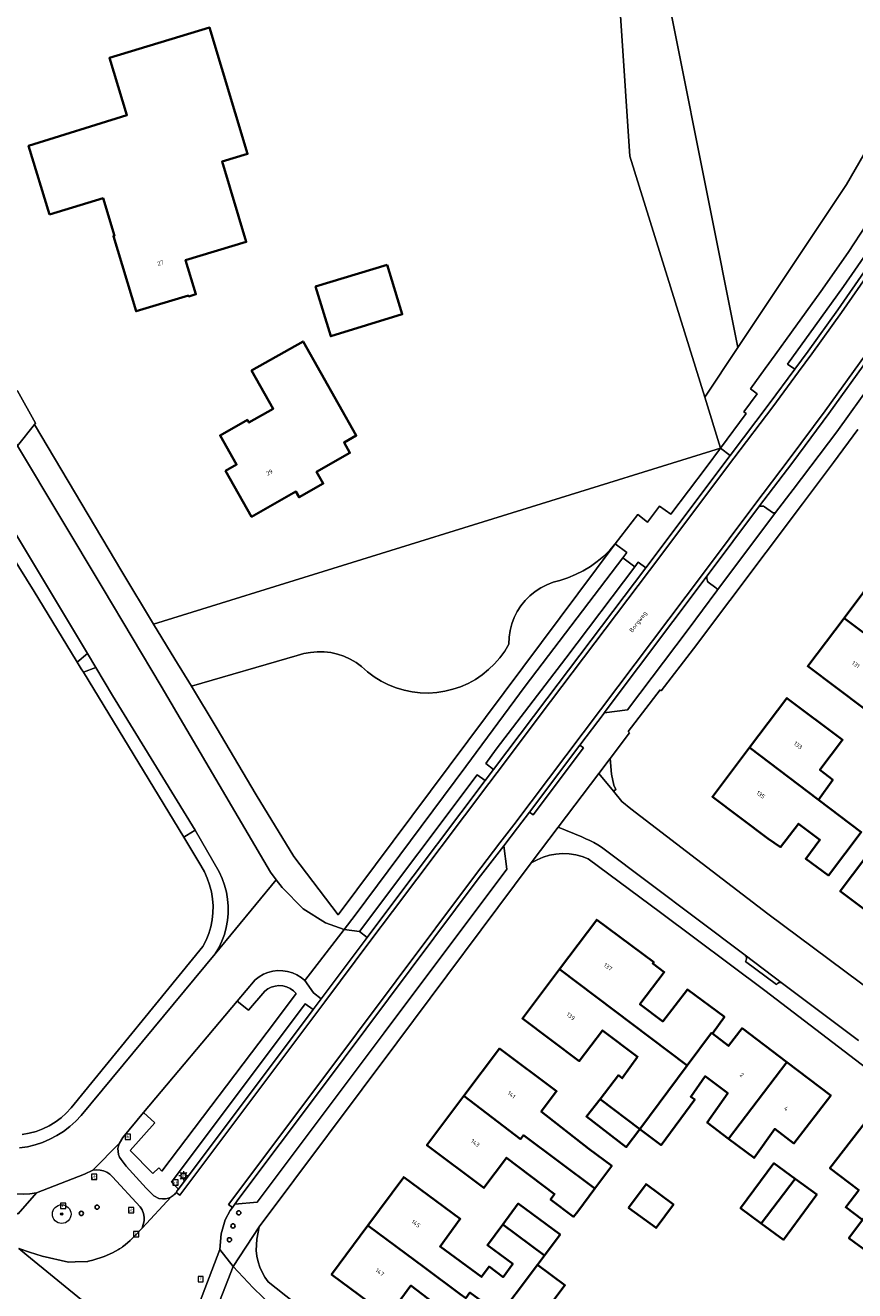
# Model space of a CAD drawing. Header units: metres. Extents: x 229229 to 231729, y 593167 to 595667.
# Tile 29 of 256: x 230314 to 230402, y 593666 to 593802. Entities that reach past the tile are written whole.
import ezdxf
from ezdxf.enums import TextEntityAlignment as Align

# ---------------------------------------------------------------- set-up
doc = ezdxf.new("R2010")
doc.units = ezdxf.units.M
for name, color, linetype, lineweight in [('B-WE-GR-BOOM-G', 90, 'Continuous', 13), ('B-WE-GR-GRAS-GV', 60, 'Continuous', 13), ('B-WE-GR-GROENVOORZIENING-GV', 80, 'Continuous', 18), ('B-WE-IE-MEUBILAIR_WEGMEUBILAIR-S', 7, 'Continuous', 25), ('B-WE-KL-ET_LS_OV_LICHTMAST-S', 190, 'Continuous', 25), ('B-WE-OG-BEBOUWING-GV', 7, 'Continuous', 35), ('B-WE-OG-BEBOUWING-T18', 10, 'Continuous', 18), ('B-WE-OG-TERREIN_ERF-GV', 7, 'Continuous', 18), ('B-WE-OG-TOPOGRAFIE-T18', 10, 'Continuous', 18), ('B-WE-RI-GWA_KOLK-S', 30, 'Continuous', 25), ('B-WE-RI-GWA_RIOOLPUT-S', 30, 'Continuous', 25), ('B-WE-VH-VERHARDING_ASFALT-GV', 252, 'Continuous', 18), ('B-WE-VH-VERHARDING_GESLOTEN-GV', 252, 'Continuous', 18), ('B-WE-VH-VERHARDING_OPEN-GV', 252, 'Continuous', 18), ('B-WE-VW-VERKEERSTEKEN_BORD-S', 7, 'Continuous', 25)]:
    doc.layers.add(name, color=color, linetype=linetype, lineweight=lineweight)
doc.layers.add('Bomen_N361', color=7, linetype='Continuous')
doc.styles.add('NLCS-ISO', font='NLCS-ISO.ttf')
doc.styles.add('NLCS-ISO-ANNOTATIVE-T18', font='NLCS-ISO.ttf', dxfattribs={"height": 1.8})
doc.styles.add('NLCS-ISO-M250-T18', font='NLCS-ISO.ttf', dxfattribs={"height": 0.45})

# ---------------------------------------------------------------- blocks, each defined once
blk = doc.blocks.new('SIE-WEG_VERKEERSBORD-SO')
at = {"color": 0, "linetype": 'ByBlock', "lineweight": 18}
blk.add_lwpolyline([(-1.125, -1.125), (1.125, -1.125), (1.125, 1.125), (-1.125, 1.125)], close=True, dxfattribs=at)
at = {"color": 0, "linetype": 'ByBlock', "lineweight": 18, "style": 'NLCS-ISO'}
blk.add_text('vb', height=1.5, dxfattribs=at).set_placement((0, 0), align=Align.MIDDLE_CENTER)
blk = doc.blocks.new('SAL-VERWIJZING_SYMBOOL-SO')
at = {"color": 0, "linetype": 'ByBlock', "lineweight": -2}
blk.add_circle((0, 0), 0.9, dxfattribs=at)
at = {"color": 0, "linetype": 'ByBlock', "lineweight": -2, "style": 'NLCS-ISO-ANNOTATIVE-T18'}
blk.add_attdef('SYMBOOL', (2.5, -2.5), '', height=1.8, dxfattribs=at)
blk = doc.blocks.new('SKL-ET_OV_LICHTMAST-SO')
at = {"color": 0, "linetype": 'ByBlock', "lineweight": 18}
for points in [[(-1.25, 0), (-2, 0)], [(-1.41, 1.41), (-0.88, 0.88)], [(0, 2), (0, 1.25)], [(0.88, 0.88), (1.41, 1.41)], [(2, 0), (1.25, 0)], [(-1.41, -1.41), (-0.88, -0.88)], [(0, -1.25), (0, -2)], [(0.88, -0.88), (1.41, -1.41)]]:
    blk.add_lwpolyline(points, dxfattribs=at)
blk.add_circle((0, 0), 1, dxfattribs=at)
blk = doc.blocks.new('SRI-KOLK-SO')
at = {"color": 0, "linetype": 'ByBlock', "lineweight": 18}
blk.add_lwpolyline([(-1.125, -1.125), (1.125, -1.125), (1.125, 1.125), (-1.125, 1.125)], close=True, dxfattribs=at)
at = {"color": 0, "linetype": 'ByBlock', "lineweight": 18, "style": 'NLCS-ISO'}
blk.add_text('k', height=1.5, dxfattribs=at).set_placement((0, 0), align=Align.MIDDLE_CENTER)
blk = doc.blocks.new('SRI-PUT_INSPECTIEPUT_RIOOLPUT-SO')
at = {"color": 0, "linetype": 'ByBlock', "lineweight": 18}
blk.add_lwpolyline([(-1.12, -1.12), (1.12, -1.12), (1.12, 1.12), (-1.12, 1.12)], close=True, dxfattribs=at)
at = {"color": 0, "linetype": 'ByBlock', "lineweight": 18, "style": 'NLCS-ISO'}
blk.add_text('r', height=1.5, dxfattribs=at).set_placement((0, 0.28), align=Align.MIDDLE_CENTER)
blk = doc.blocks.new('n361_bestaand')
at = {"layer": 'B-WE-GR-BOOM-G'}
h = blk.add_hatch(color=256, dxfattribs=at)
h.dxf.hatch_style = 1
edge = h.paths.add_edge_path()
edge.add_arc((0, 0), 0.125, 0, 360)
for radius in [1, 0.125]:
    blk.add_circle((0, 0), radius, dxfattribs=at)

msp = doc.modelspace()

# ---------------------------------------------------------------- linework, layer by layer
at = {"layer": 'B-WE-GR-GRAS-GV'}
msp.add_lwpolyline([(230379.749, 593887.5), (230370.135, 593885.077), (230353.986, 593880.655), (230333.428, 593875.655), (230343.857, 593815.109), (230379.841, 593817.755), (230389.895, 593767.484), (230401.537, 593784.947), (230419.528, 593816.168), (230429.053, 593843.155), (230434.08, 593871.201), (230434.081, 593892.046), (230423.843, 593891.593), (230408.931, 593890.563), (230404.494, 593890.167), (230391.118, 593888.853), (230383.207, 593887.958)], close=True, dxfattribs=at)
at = {"layer": 'B-WE-GR-GROENVOORZIENING-GV'}
for points in [[(230379.841, 593817.755), (230343.857, 593815.109), (230333.428, 593875.655), (230332.276, 593877.247), (230329.54, 593876.629), (230335.589, 593844.016), (230341.281, 593812.938), (230376.489, 593815.378), (230378.338, 593787.964), (230386.343, 593762.156), (230389.895, 593767.484)], [(230405.859, 593779.296), (230405.082, 593779.759), (230403.933, 593777.985), (230401.204, 593774.025), (230398.182, 593769.813), (230395.195, 593765.694), (230395.977, 593765.157), (230397.403, 593767.088), (230400.589, 593771.517), (230403.748, 593776.061)], [(230347.747, 593705.18), (230348.919, 593706.687), (230360.752, 593722.633), (230367.133, 593731.232), (230377.563, 593744.961), (230378.01, 593745.549), (230376.768, 593746.462), (230347.085, 593706.733), (230342.334, 593712.997), (230338.312, 593719.576), (230334.046, 593726.846), (230331.387, 593731.206), (230329.612, 593734.117), (230327.332, 593737.876), (230323.931, 593743.484), (230314.595, 593759.251), (230312.757, 593756.941), (230321.942, 593741.629), (230328.164, 593731.231), (230339.853, 593711.304), (230340.475, 593710.484), (230341.097, 593709.663), (230343.355, 593707.384), (230345.731, 593705.897)], [(230307.703, 593755.593), (230305.957, 593755.126), (230314.553, 593741.366), (230319.05, 593733.975), (230319.167, 593733.783), (230320.246, 593734.723)], [(230370.83, 593742.531), (230371.687, 593742.816), (230372.521, 593743.165), (230373.326, 593743.576), (230374.097, 593744.046), (230374.831, 593744.573), (230375.524, 593745.153), (230376.17, 593745.784), (230376.768, 593746.462), (230379.175, 593749.6), (230380.22, 593748.785), (230381.515, 593750.494), (230382.71, 593749.65), (230386.504, 593754.637), (230388.034, 593756.705), (230327.332, 593737.876), (230329.612, 593734.117), (230331.387, 593731.206), (230342.723, 593734.494), (230343.42, 593734.705), (230344.135, 593734.843), (230344.861, 593734.907), (230345.589, 593734.897), (230346.312, 593734.813), (230347.023, 593734.655), (230347.714, 593734.425), (230348.378, 593734.126), (230349.008, 593733.76), (230349.597, 593733.332), (230350.253, 593732.745), (230350.958, 593732.218), (230351.707, 593731.756), (230352.494, 593731.361), (230353.312, 593731.036), (230354.155, 593730.785), (230355.018, 593730.609), (230355.892, 593730.51), (230356.772, 593730.488), (230357.651, 593730.544), (230358.521, 593730.676), (230359.376, 593730.885), (230360.209, 593731.168), (230361.015, 593731.523), (230361.786, 593731.948), (230362.516, 593732.439), (230363.201, 593732.992), (230363.834, 593733.603), (230364.411, 593734.268), (230364.927, 593734.981), (230365.379, 593735.736), (230365.409, 593736.461), (230365.515, 593737.179), (230365.697, 593737.881), (230365.952, 593738.561), (230366.277, 593739.21), (230366.669, 593739.82), (230367.123, 593740.386), (230367.634, 593740.901), (230368.197, 593741.359), (230368.805, 593741.755), (230369.451, 593742.085), (230370.129, 593742.344)], [(230376.768, 593746.462), (230376.17, 593745.784), (230375.524, 593745.153), (230374.831, 593744.573), (230374.097, 593744.046), (230373.326, 593743.576), (230372.521, 593743.165), (230371.687, 593742.816), (230370.83, 593742.531), (230370.129, 593742.344), (230369.451, 593742.085), (230368.805, 593741.755), (230368.197, 593741.359), (230367.634, 593740.901), (230367.123, 593740.386), (230366.669, 593739.82), (230366.277, 593739.21), (230365.952, 593738.561), (230365.697, 593737.881), (230365.515, 593737.179), (230365.409, 593736.461), (230365.379, 593735.736), (230364.927, 593734.981), (230364.411, 593734.268), (230363.834, 593733.603), (230363.201, 593732.992), (230362.516, 593732.439), (230361.786, 593731.948), (230361.015, 593731.523), (230360.209, 593731.168), (230359.376, 593730.885), (230358.521, 593730.676), (230357.651, 593730.544), (230356.772, 593730.488), (230355.892, 593730.51), (230355.018, 593730.609), (230354.155, 593730.785), (230353.312, 593731.036), (230352.494, 593731.361), (230351.707, 593731.756), (230350.958, 593732.218), (230350.253, 593732.745), (230349.597, 593733.332), (230349.008, 593733.76), (230348.378, 593734.126), (230347.714, 593734.425), (230347.023, 593734.655), (230346.312, 593734.813), (230345.589, 593734.897), (230344.861, 593734.907), (230344.135, 593734.843), (230343.42, 593734.705), (230342.723, 593734.494), (230331.387, 593731.206), (230334.046, 593726.846), (230338.312, 593719.576), (230342.334, 593712.997), (230347.085, 593706.733)], [(230363.996, 593724.463), (230362.89, 593722.958), (230363.718, 593722.289), (230369.425, 593729.872), (230380.024, 593743.905), (230379.219, 593744.488), (230378.843, 593743.989), (230371.458, 593734.204)], [(230330.558, 593715.059), (230330.85, 593715.236), (230331.78, 593715.806), (230322.95, 593730.224), (230321.147, 593733.223), (230319.817, 593732.715)], [(230350.197, 593704.311), (230352.515, 593707.403), (230362.834, 593721.115), (230361.983, 593721.732), (230349.371, 593704.944)], [(230340.389, 593695.351), (230342.6, 593698.325), (230342.304, 593698.621), (230341.96, 593698.86), (230341.579, 593699.034), (230341.173, 593699.137), (230340.755, 593699.166), (230340.339, 593699.12), (230339.937, 593699), (230339.564, 593698.811), (230339.23, 593698.558), (230337.515, 593696.546), (230336.272, 593697.495), (230326.274, 593685.566), (230327.47, 593684.46), (230324.826, 593681.504), (230327.258, 593679.059), (230327.891, 593679.64), (230328.214, 593679.312)], [(230343.58, 593697.217), (230329.257, 593678.117), (230329.999, 593677.366), (230344.412, 593696.594)]]:
    msp.add_lwpolyline(points, close=True, dxfattribs=at)
for points in [[(230419.528, 593816.168), (230401.537, 593784.947), (230389.895, 593767.484), (230386.343, 593762.156), (230388.034, 593756.705), (230390.779, 593760.416), (230390.545, 593760.611), (230391.947, 593762.521), (230391.243, 593763.074), (230392.811, 593765.248), (230393.871, 593766.697), (230395.646, 593769.122), (230398.786, 593773.485), (230401.684, 593777.635), (230403.661, 593780.636)], [(230312.895, 593671.003), (230314.042, 593670.629), (230315.391, 593670.188), (230318.212, 593669.547), (230318.95, 593669.575), (230320.244, 593669.626), (230320.31, 593669.628), (230320.383, 593669.65), (230320.832, 593669.783), (230322.062, 593670.148), (230322.938, 593670.535), (230323.594, 593670.913), (230323.697, 593670.972), (230323.932, 593671.14), (230324.015, 593671.199), (230324.305, 593671.406), (230324.831, 593671.855), (230324.935, 593671.963), (230325.478, 593672.526), (230326.099, 593673.191), (230326.238, 593673.569), (230326.31, 593673.965), (230326.312, 593674.368), (230326.245, 593674.765), (230326.111, 593675.144), (230325.913, 593675.495), (230322.92, 593678.706), (230322.643, 593678.967), (230322.325, 593679.177), (230321.976, 593679.327), (230321.605, 593679.415), (230321.225, 593679.438), (230320.847, 593679.394), (230319.952, 593678.97), (230314.795, 593676.967), (230312.842, 593674.724)]]:
    msp.add_lwpolyline(points, dxfattribs=at)
at = {"layer": 'B-WE-OG-BEBOUWING-GV'}
for points in [[(230316.184, 593781.731), (230321.929, 593783.458), (230323.139, 593779.432), (230323.043, 593779.404), (230325.462, 593771.358), (230331.067, 593773.043), (230331.096, 593772.947), (230331.869, 593773.18), (230330.768, 593776.844), (230337.253, 593778.794), (230334.671, 593787.385), (230337.401, 593788.205), (230333.327, 593801.73), (230322.601, 593798.482), (230324.48, 593792.346), (230313.951, 593789.084)], [(230352.337, 593776.342), (230344.678, 593773.999), (230346.303, 593768.689), (230353.961, 593771.033)], [(230335.049, 593754.277), (230337.83, 593749.361), (230342.579, 593752.048), (230342.917, 593751.451), (230345.498, 593752.911), (230344.783, 593754.175), (230348.364, 593756.201), (230347.731, 593757.32), (230349.032, 593758.056), (230343.333, 593768.129), (230337.834, 593765.018), (230340.154, 593760.918), (230337.546, 593759.443), (230337.385, 593759.727), (230334.461, 593758.073), (230336.23, 593754.945)], [(230408.677, 593735.709), (230411.256, 593739.134), (230405.169, 593743.715), (230401.259, 593738.52), (230409.469, 593732.374), (230410.752, 593734.148)], [(230409.469, 593732.374), (230401.259, 593738.52), (230397.375, 593733.358), (230403.46, 593728.781), (230404.352, 593728.109), (230406.603, 593731.098), (230407.88, 593730.176)], [(230391.141, 593724.65), (230398.521, 593719.063), (230400.057, 593721.184), (230398.669, 593722.27), (230401.093, 593725.467), (230395.15, 593729.949)], [(230393.096, 593714.923), (230394.46, 593713.997), (230396.382, 593716.491), (230398.672, 593714.755), (230397.166, 593712.739), (230399.581, 593710.955), (230403.098, 593715.598), (230398.521, 593719.063), (230391.141, 593724.65), (230387.159, 593719.386)], [(230405.714, 593705.636), (230414.565, 593717.152), (230414.196, 593717.435), (230417.204, 593721.205), (230415.483, 593722.552), (230412.561, 593718.691), (230410.247, 593715.699), (230407.346, 593717.888), (230406.011, 593716.119), (230400.844, 593709.272)], [(230384.451, 593690.603), (230387.085, 593694.102), (230387.184, 593694.028), (230388.452, 593695.818), (230384.49, 593698.756), (230381.855, 593695.337), (230379.401, 593697.16), (230382.009, 593700.611), (230380.786, 593701.534), (230380.881, 593701.66), (230374.778, 593706.222), (230370.792, 593700.923)], [(230370.792, 593700.923), (230366.821, 593695.643), (230372.911, 593691.087), (230375.385, 593694.369), (230379.152, 593691.551), (230377.513, 593689.243), (230377.094, 593689.568), (230375.136, 593687.011), (230379.38, 593683.801), (230384.451, 593690.603)], [(230388.905, 593682.768), (230395.13, 593690.976), (230390.348, 593694.598), (230388.897, 593692.709), (230387.184, 593694.028), (230387.085, 593694.102), (230384.451, 593690.603), (230379.38, 593683.801), (230381.674, 593682.097), (230385.283, 593686.953), (230384.85, 593687.266), (230386.4, 593689.457), (230388.808, 593687.632), (230386.611, 593684.494)], [(230374.572, 593677.429), (230376.392, 593679.86), (230373.948, 593681.699), (230368.843, 593685.671), (230370.48, 593687.848), (230364.37, 593692.421), (230360.56, 593687.351), (230366.636, 593682.735), (230366.942, 593683.142)], [(230395.13, 593690.976), (230388.905, 593682.768), (230391.632, 593680.715), (230393.841, 593683.817), (230395.888, 593682.265), (230399.841, 593687.407)], [(230374.572, 593677.429), (230366.942, 593683.142), (230366.636, 593682.735), (230360.56, 593687.351), (230356.599, 593682.079), (230362.704, 593677.504), (230365.126, 593680.726), (230370.276, 593676.843), (230369.841, 593676.266), (230372.307, 593674.408), (230372.742, 593674.985)], [(230375.136, 593687.011), (230373.676, 593685.16), (230377.945, 593681.869), (230379.38, 593683.801)], [(230403.242, 593674.087), (230408.37, 593680.836), (230403.529, 593684.521), (230399.737, 593679.628), (230402.826, 593677.271), (230401.439, 593675.435)], [(230392.391, 593673.702), (230396.027, 593678.479), (230393.755, 593680.145), (230390.183, 593675.323)], [(230408.37, 593680.836), (230403.242, 593674.087), (230401.787, 593672.14), (230403.756, 593670.667), (230405.212, 593672.614), (230407.667, 593670.779), (230407.223, 593670.184), (230403.657, 593665.404), (230401.446, 593662.465), (230403.598, 593660.817), (230413.29, 593673.667), (230411.337, 593675.11), (230413.026, 593677.292)], [(230368.448, 593669.274), (230369.196, 593670.281), (230364.73, 593673.599), (230363.078, 593671.374), (230365.794, 593669.357), (230364.756, 593667.959), (230363.252, 593669.073), (230362.438, 593667.973), (230358.001, 593671.248), (230360.173, 593674.184), (230354.119, 593678.659), (230350.279, 593673.473), (230356.328, 593668.988), (230360.172, 593666.137), (230360.757, 593665.703), (230361.201, 593666.303), (230364.068, 593664.205), (230363.42, 593663.329), (230363.771, 593663.061)], [(230392.391, 593673.702), (230394.761, 593671.962), (230398.334, 593676.788), (230396.027, 593678.479)], [(230378.198, 593675.375), (230381.132, 593673.213), (230382.996, 593675.743), (230380.061, 593677.905)], [(230369.196, 593670.281), (230370.848, 593672.505), (230366.382, 593675.823), (230364.73, 593673.599)], [(230350.279, 593673.473), (230346.401, 593668.235), (230352.451, 593663.749), (230354.889, 593667.044), (230359.278, 593663.702), (230356.842, 593660.411), (230359.695, 593658.294), (230363.42, 593663.329), (230364.068, 593664.205), (230361.201, 593666.303), (230360.757, 593665.703), (230360.172, 593666.137), (230356.328, 593668.988)], [(230368.244, 593651.797), (230373.274, 593658.431), (230367.917, 593662.45), (230371.383, 593667.076), (230368.448, 593669.274), (230363.771, 593663.061), (230366.632, 593660.915), (230362.843, 593655.852)]]:
    msp.add_lwpolyline(points, close=True, dxfattribs=at)
at = {"layer": 'B-WE-OG-TERREIN_ERF-GV'}
for points in [[(230295.134, 593807.113), (230295.615, 593801.92), (230297.089, 593795.494), (230300.599, 593785.267), (230304.301, 593776.333), (230305.523, 593773.84), (230306.542, 593771.758), (230307.767, 593769.258), (230311.902, 593762.379), (230312.77, 593762.833), (230314.699, 593759.382), (230314.595, 593759.251), (230323.931, 593743.484), (230327.332, 593737.876), (230388.034, 593756.705), (230386.343, 593762.156), (230378.338, 593787.964), (230376.489, 593815.378)], [(230402.736, 593758.686), (230400.145, 593755.178), (230396.804, 593750.747), (230385.14, 593735.223), (230381.694, 593730.739), (230381.57, 593730.839), (230378.159, 593726.353), (230378.295, 593726.239), (230376.205, 593723.477), (230376.377, 593721.818), (230376.621, 593720.63), (230376.83, 593720.172), (230376.564, 593719.983), (230377.471, 593718.89), (230378.441, 593718.073), (230393.111, 593706.848), (230406.226, 593697.071)], [(230313.283, 593683.233), (230314.033, 593683.358), (230314.768, 593683.553), (230315.482, 593683.818), (230316.166, 593684.149), (230316.817, 593684.544), (230317.426, 593684.999), (230317.99, 593685.509), (230318.503, 593686.071), (230332.621, 593703.357), (230332.962, 593704.033), (230333.241, 593704.736), (230333.456, 593705.462), (230333.605, 593706.204), (230333.687, 593706.957), (230333.701, 593707.714), (230333.647, 593708.469), (230333.526, 593709.216), (230333.338, 593709.949), (230333.086, 593710.663), (230332.77, 593711.351), (230332.394, 593712.008), (230330.558, 593715.059), (230319.817, 593732.715), (230319.599, 593733.073), (230319.167, 593733.783), (230319.05, 593733.975), (230314.553, 593741.366), (230305.957, 593755.126)], [(230406.109, 593688.446), (230392.788, 593698.632), (230381.612, 593706.991), (230373.874, 593712.725), (230373.215, 593712.982), (230372.531, 593713.165), (230371.832, 593713.271), (230371.125, 593713.3), (230370.419, 593713.251), (230369.723, 593713.124), (230369.045, 593712.921), (230368.394, 593712.645), (230367.777, 593712.299), (230353.38, 593693.029), (230338.651, 593673.346), (230338.405, 593672.007), (230338.337, 593671.404), (230338.333, 593670.798), (230338.393, 593670.194), (230338.517, 593669.6), (230338.703, 593669.023), (230338.949, 593668.469), (230339.252, 593667.943), (230339.609, 593667.453), (230342.349, 593665.268)], [(230403.756, 593670.667), (230401.787, 593672.14), (230403.242, 593674.087), (230401.439, 593675.435), (230402.826, 593677.271), (230399.737, 593679.628), (230403.529, 593684.521)], [(230359.278, 593663.702), (230354.889, 593667.044), (230352.451, 593663.749), (230346.401, 593668.235), (230350.279, 593673.473), (230354.119, 593678.659), (230360.173, 593674.184), (230358.001, 593671.248), (230362.438, 593667.973), (230363.252, 593669.073), (230364.756, 593667.959), (230365.794, 593669.357), (230363.078, 593671.374), (230364.73, 593673.599), (230366.382, 593675.823), (230370.848, 593672.505), (230369.196, 593670.281), (230368.448, 593669.274), (230371.383, 593667.076), (230367.917, 593662.45)]]:
    msp.add_lwpolyline(points, dxfattribs=at)
for points in [[(230324.48, 593792.346), (230322.601, 593798.482), (230333.327, 593801.73), (230337.401, 593788.205), (230334.671, 593787.385), (230337.253, 593778.794), (230330.768, 593776.844), (230331.869, 593773.18), (230331.096, 593772.947), (230331.067, 593773.043), (230325.462, 593771.358), (230323.043, 593779.404), (230323.139, 593779.432), (230321.929, 593783.458), (230316.184, 593781.731), (230313.951, 593789.084)], [(230352.337, 593776.342), (230353.961, 593771.033), (230346.303, 593768.689), (230344.678, 593773.999)], [(230336.23, 593754.945), (230334.461, 593758.073), (230337.385, 593759.727), (230337.546, 593759.443), (230340.154, 593760.918), (230337.834, 593765.018), (230343.333, 593768.129), (230349.032, 593758.056), (230347.731, 593757.32), (230348.364, 593756.201), (230344.783, 593754.175), (230345.498, 593752.911), (230342.917, 593751.451), (230342.579, 593752.048), (230337.83, 593749.361), (230335.049, 593754.277)], [(230404.352, 593728.109), (230403.46, 593728.781), (230397.375, 593733.358), (230401.259, 593738.52), (230405.169, 593743.715), (230411.256, 593739.134), (230408.677, 593735.709), (230410.752, 593734.148), (230409.469, 593732.374), (230407.88, 593730.176), (230406.603, 593731.098)], [(230399.581, 593710.955), (230397.166, 593712.739), (230398.672, 593714.755), (230396.382, 593716.491), (230394.46, 593713.997), (230393.096, 593714.923), (230387.159, 593719.386), (230391.141, 593724.65), (230395.15, 593729.949), (230401.093, 593725.467), (230398.669, 593722.27), (230400.057, 593721.184), (230398.521, 593719.063), (230403.098, 593715.598)], [(230413.508, 593710.513), (230415.76, 593708.829), (230410.59, 593701.995), (230405.714, 593705.636), (230400.844, 593709.272), (230406.011, 593716.119), (230407.346, 593717.888), (230410.247, 593715.699), (230412.561, 593718.691), (230415.483, 593722.552), (230417.204, 593721.205), (230414.196, 593717.435), (230414.565, 593717.152), (230416.333, 593715.794), (230414.019, 593712.803), (230414.836, 593712.16)], [(230391.632, 593680.715), (230388.905, 593682.768), (230386.611, 593684.494), (230388.808, 593687.632), (230386.4, 593689.457), (230384.85, 593687.266), (230385.283, 593686.953), (230381.674, 593682.097), (230379.38, 593683.801), (230377.945, 593681.869), (230373.676, 593685.16), (230375.136, 593687.011), (230377.094, 593689.568), (230377.513, 593689.243), (230379.152, 593691.551), (230375.385, 593694.369), (230372.911, 593691.087), (230366.821, 593695.643), (230370.792, 593700.923), (230374.778, 593706.222), (230380.881, 593701.66), (230380.786, 593701.534), (230382.009, 593700.611), (230379.401, 593697.16), (230381.855, 593695.337), (230384.49, 593698.756), (230388.452, 593695.818), (230387.184, 593694.028), (230388.897, 593692.709), (230390.348, 593694.598), (230395.13, 593690.976), (230399.841, 593687.407), (230395.888, 593682.265), (230393.841, 593683.817)], [(230372.307, 593674.408), (230369.841, 593676.266), (230370.276, 593676.843), (230365.126, 593680.726), (230362.704, 593677.504), (230356.599, 593682.079), (230360.56, 593687.351), (230364.37, 593692.421), (230370.48, 593687.848), (230368.843, 593685.671), (230373.948, 593681.699), (230376.392, 593679.86), (230374.572, 593677.429), (230372.742, 593674.985)], [(230394.761, 593671.962), (230392.391, 593673.702), (230390.183, 593675.323), (230393.755, 593680.145), (230396.027, 593678.479), (230398.334, 593676.788)], [(230378.198, 593675.375), (230380.061, 593677.905), (230382.996, 593675.743), (230381.132, 593673.213)]]:
    msp.add_lwpolyline(points, close=True, dxfattribs=at)
at = {"layer": 'B-WE-VH-VERHARDING_ASFALT-GV'}
msp.add_lwpolyline([(230333.275, 593654.337), (230313.759, 593670.296), (230312.895, 593671.003)], dxfattribs=at)
at = {"layer": 'B-WE-VH-VERHARDING_GESLOTEN-GV'}
for points in [[(230404.163, 593775.782), (230400.997, 593771.228), (230397.807, 593766.793), (230396.379, 593764.86), (230393.632, 593761.142), (230389.474, 593755.621), (230380.423, 593743.604), (230369.824, 593729.571), (230364.118, 593721.988), (230363.234, 593720.814), (230352.915, 593707.103), (230350.597, 593704.011), (230345.672, 593697.441), (230330.155, 593676.74), (230329.757, 593677.026), (230329.683, 593676.93), (230329.601, 593676.839), (230329.514, 593676.754), (230329.421, 593676.675), (230329.322, 593676.604), (230329.236, 593676.549), (230326.099, 593673.191), (230325.478, 593672.526), (230324.935, 593671.963), (230324.831, 593671.855), (230324.305, 593671.406), (230324.015, 593671.199), (230323.932, 593671.14), (230323.697, 593670.972), (230323.594, 593670.913), (230322.938, 593670.535), (230322.062, 593670.148), (230320.832, 593669.783), (230320.383, 593669.65), (230320.31, 593669.628), (230320.244, 593669.626), (230318.95, 593669.575), (230318.212, 593669.547), (230315.391, 593670.188), (230314.042, 593670.629), (230312.895, 593671.003), (230313.759, 593670.296), (230333.275, 593654.337)], [(230403.748, 593776.061), (230400.589, 593771.517), (230397.403, 593767.088), (230395.977, 593765.157), (230393.231, 593761.441), (230389.074, 593755.922), (230380.024, 593743.905), (230369.425, 593729.872), (230363.718, 593722.289), (230362.834, 593721.115), (230352.515, 593707.403), (230350.197, 593704.311), (230345.272, 593697.741), (230344.412, 593696.594), (230329.999, 593677.366), (230329.841, 593677.155), (230329.825, 593677.129), (230329.809, 593677.103), (230329.792, 593677.077), (230329.775, 593677.051), (230329.757, 593677.026), (230330.155, 593676.74), (230345.672, 593697.441), (230350.597, 593704.011), (230352.915, 593707.103), (230363.234, 593720.814), (230364.118, 593721.988), (230369.824, 593729.571), (230380.423, 593743.604), (230389.474, 593755.621), (230393.632, 593761.142), (230396.379, 593764.86), (230397.807, 593766.793), (230400.997, 593771.228), (230404.163, 593775.782)], [(230331.961, 593664.458), (230334.436, 593670.901), (230334.584, 593672.58), (230335.005, 593674.101), (230335.535, 593675.073), (230335.777, 593675.41), (230335.356, 593675.726), (230344.925, 593688.463), (230361.699, 593710.884), (230364.421, 593714.435), (230365.898, 593716.361), (230375.184, 593728.672), (230386.209, 593743.326), (230391.695, 593750.686), (230395.389, 593755.509), (230399.236, 593760.702), (230403.547, 593766.684)], [(230403.547, 593766.684), (230399.236, 593760.702), (230395.389, 593755.509), (230391.695, 593750.686), (230386.209, 593743.326), (230375.184, 593728.672), (230365.898, 593716.361), (230364.421, 593714.435), (230361.699, 593710.884), (230344.925, 593688.463), (230335.356, 593675.726), (230335.777, 593675.41), (230336.018, 593675.747), (230336.466, 593676.371), (230345.325, 593688.163), (230362.098, 593710.582), (230364.818, 593714.131), (230366.297, 593716.06), (230367.566, 593717.742), (230372.971, 593724.907), (230375.56, 593728.339), (230375.584, 593728.371), (230386.61, 593743.027), (230392.092, 593750.382), (230395.788, 593755.208), (230399.64, 593760.407), (230403.954, 593766.394)]]:
    msp.add_lwpolyline(points, dxfattribs=at)
msp.add_lwpolyline([(230324.415, 593679.819), (230323.866, 593680.544), (230323.702, 593680.807), (230323.588, 593681.096), (230323.528, 593681.4), (230323.523, 593681.71), (230323.574, 593682.015), (230323.679, 593682.307), (230320.847, 593679.394), (230321.225, 593679.438), (230321.605, 593679.415), (230321.976, 593679.327), (230322.325, 593679.177), (230322.643, 593678.967), (230322.92, 593678.706), (230325.913, 593675.495), (230326.111, 593675.144), (230326.245, 593674.765), (230326.312, 593674.368), (230326.31, 593673.965), (230326.238, 593673.569), (230326.099, 593673.191), (230329.236, 593676.549), (230329.238, 593676.551), (230328.933, 593676.41), (230328.601, 593676.332), (230328.284, 593676.32), (230327.905, 593676.385), (230327.371, 593676.649), (230326.538, 593677.49)], close=True, dxfattribs=at)
at = {"layer": 'B-WE-VH-VERHARDING_OPEN-GV'}
for points in [[(230403.661, 593780.636), (230401.684, 593777.635), (230398.786, 593773.485), (230395.646, 593769.122), (230393.871, 593766.697), (230392.811, 593765.248), (230391.243, 593763.074), (230391.947, 593762.521), (230390.545, 593760.611), (230390.779, 593760.416), (230388.034, 593756.705), (230389.074, 593755.922), (230393.231, 593761.441), (230395.977, 593765.157), (230395.195, 593765.694), (230398.182, 593769.813), (230401.204, 593774.025), (230403.933, 593777.985)], [(230404.393, 593763.866), (230400.471, 593758.467), (230395.804, 593752.292), (230393.934, 593749.823), (230387.654, 593741.423), (230384.575, 593737.297), (230378.073, 593728.699), (230375.584, 593728.371), (230375.56, 593728.339), (230372.971, 593724.907), (230373.37, 593724.606), (230367.965, 593717.441), (230367.566, 593717.742), (230366.297, 593716.06), (230364.818, 593714.131), (230365.173, 593711.646), (230352.015, 593694.1), (230338.442, 593675.962), (230336.018, 593675.747), (230335.777, 593675.41), (230335.535, 593675.073), (230335.005, 593674.101), (230334.584, 593672.58), (230334.436, 593670.901), (230335.851, 593669.095), (230338.651, 593673.346), (230353.38, 593693.029), (230367.777, 593712.299), (230370.655, 593716.127), (230374.995, 593721.875), (230376.205, 593723.477), (230378.295, 593726.239), (230378.159, 593726.353), (230381.57, 593730.839), (230381.694, 593730.739), (230385.14, 593735.223), (230396.804, 593750.747), (230400.145, 593755.178), (230402.736, 593758.686)], [(230307.703, 593755.593), (230320.246, 593734.723), (230321.147, 593733.223), (230322.95, 593730.224), (230331.78, 593715.806), (230334.341, 593711.327), (230334.668, 593710.634), (230334.932, 593709.914), (230335.131, 593709.174), (230335.264, 593708.42), (230335.33, 593707.656), (230335.328, 593706.89), (230335.258, 593706.127), (230335.121, 593705.373), (230334.918, 593704.634), (230334.65, 593703.916), (230334.319, 593703.224), (230333.929, 593702.565), (230340.475, 593710.484), (230339.853, 593711.304), (230328.164, 593731.231), (230321.942, 593741.629), (230312.757, 593756.941)], [(230406.226, 593697.071), (230393.111, 593706.848), (230378.441, 593718.073), (230377.471, 593718.89), (230376.564, 593719.983), (230374.995, 593721.875), (230370.655, 593716.127), (230373.181, 593715.074), (230373.623, 593714.894), (230374.057, 593714.693), (230374.48, 593714.471), (230374.892, 593714.23), (230375.292, 593713.969), (230390.659, 593702.424), (230394.679, 593699.403), (230402.805, 593693.299)], [(230402.805, 593693.299), (230394.679, 593699.403), (230394.544, 593699.466), (230394.396, 593699.484), (230394.25, 593699.455), (230394.12, 593699.383), (230394.019, 593699.274), (230390.719, 593701.754), (230390.795, 593701.882), (230390.829, 593702.027), (230390.815, 593702.175), (230390.757, 593702.312), (230390.659, 593702.424), (230375.292, 593713.969), (230374.892, 593714.23), (230374.48, 593714.471), (230374.057, 593714.693), (230373.623, 593714.894), (230373.181, 593715.074), (230370.655, 593716.127), (230367.777, 593712.299), (230368.394, 593712.645), (230369.045, 593712.921), (230369.723, 593713.124), (230370.419, 593713.251), (230371.125, 593713.3), (230371.832, 593713.271), (230372.531, 593713.165), (230373.215, 593712.982), (230373.874, 593712.725), (230381.612, 593706.991), (230392.788, 593698.632), (230406.109, 593688.446)], [(230312.985, 593681.787), (230313.823, 593681.915), (230314.647, 593682.113), (230315.451, 593682.378), (230316.231, 593682.709), (230316.981, 593683.104), (230317.695, 593683.56), (230318.369, 593684.074), (230318.998, 593684.642), (230319.577, 593685.26), (230333.929, 593702.565), (230334.319, 593703.224), (230334.65, 593703.916), (230334.918, 593704.634), (230335.121, 593705.373), (230335.258, 593706.127), (230335.328, 593706.89), (230335.33, 593707.656), (230335.264, 593708.42), (230335.131, 593709.174), (230334.932, 593709.914), (230334.668, 593710.634), (230334.341, 593711.327), (230331.78, 593715.806), (230330.85, 593715.236), (230330.558, 593715.059), (230332.394, 593712.008), (230332.77, 593711.351), (230333.086, 593710.663), (230333.338, 593709.949), (230333.526, 593709.216), (230333.647, 593708.469), (230333.701, 593707.714), (230333.687, 593706.957), (230333.605, 593706.204), (230333.456, 593705.462), (230333.241, 593704.736), (230332.962, 593704.033), (230332.621, 593703.357), (230318.503, 593686.071), (230317.99, 593685.509), (230317.426, 593684.999), (230316.817, 593684.544), (230316.166, 593684.149), (230315.482, 593683.818), (230314.768, 593683.553), (230314.033, 593683.358), (230313.283, 593683.233)], [(230313.367, 593676.842), (230314.083, 593676.881), (230314.795, 593676.967), (230319.952, 593678.97), (230320.847, 593679.394), (230323.679, 593682.307), (230324.031, 593682.889), (230326.274, 593685.566), (230336.272, 593697.495), (230338.205, 593699.796), (230338.628, 593700.117), (230339.09, 593700.379), (230339.583, 593700.577), (230340.098, 593700.707), (230340.625, 593700.768), (230341.156, 593700.758), (230341.681, 593700.677), (230342.191, 593700.527), (230342.676, 593700.31), (230343.128, 593700.031), (230343.538, 593699.694), (230347.747, 593705.18), (230345.731, 593705.897), (230343.355, 593707.384), (230341.097, 593709.663), (230340.475, 593710.484), (230333.929, 593702.565), (230319.577, 593685.26), (230318.998, 593684.642), (230318.369, 593684.074), (230317.695, 593683.56), (230316.981, 593683.104), (230316.231, 593682.709), (230315.451, 593682.378), (230314.647, 593682.113), (230313.823, 593681.915), (230312.985, 593681.787)], [(230342.349, 593665.268), (230339.609, 593667.453), (230339.252, 593667.943), (230338.949, 593668.469), (230338.703, 593669.023), (230338.517, 593669.6), (230338.393, 593670.194), (230338.333, 593670.798), (230338.337, 593671.404), (230338.405, 593672.007), (230338.651, 593673.346), (230335.851, 593669.095), (230337.996, 593666.802), (230340.079, 593664.806)], [(230403.031, 593617.642), (230392.924, 593625.255), (230391.651, 593626.211), (230386.997, 593629.707), (230379.905, 593635.035), (230375.582, 593638.262), (230369.827, 593642.557), (230358.984, 593650.651), (230352.579, 593655.432), (230346.041, 593660.312), (230340.079, 593664.806), (230337.996, 593666.802), (230335.851, 593669.095), (230333.578, 593663.245), (230334.52, 593662.71), (230338.438, 593659.536), (230340.092, 593658.32), (230350.997, 593650.325), (230366.433, 593638.698), (230389.782, 593621.213), (230402.139, 593611.913), (230414.957, 593602.326)]]:
    msp.add_lwpolyline(points, dxfattribs=at)
for points in [[(230400.471, 593758.467), (230404.393, 593763.866), (230403.954, 593766.394), (230399.64, 593760.407), (230395.788, 593755.208), (230392.092, 593750.382), (230392.213, 593750.452), (230392.346, 593750.493), (230392.486, 593750.505), (230392.624, 593750.486), (230392.755, 593750.437), (230393.586, 593749.82), (230393.651, 593749.785), (230393.723, 593749.767), (230393.798, 593749.768), (230393.869, 593749.787), (230393.934, 593749.823), (230395.804, 593752.292)], [(230311.902, 593762.379), (230311.146, 593761.984), (230309.592, 593761.94), (230312.757, 593756.941), (230314.595, 593759.251), (230314.699, 593759.382), (230312.77, 593762.833)], [(230388.034, 593756.705), (230386.504, 593754.637), (230382.71, 593749.65), (230381.515, 593750.494), (230380.22, 593748.785), (230379.175, 593749.6), (230376.768, 593746.462), (230378.01, 593745.549), (230377.563, 593744.961), (230378.843, 593743.989), (230379.219, 593744.488), (230380.024, 593743.905), (230389.074, 593755.922)], [(230393.934, 593749.823), (230393.869, 593749.787), (230393.798, 593749.768), (230393.723, 593749.767), (230393.651, 593749.785), (230393.586, 593749.82), (230392.755, 593750.437), (230392.624, 593750.486), (230392.486, 593750.505), (230392.346, 593750.493), (230392.213, 593750.452), (230392.092, 593750.382), (230386.61, 593743.027), (230386.578, 593742.891), (230386.572, 593742.75), (230386.595, 593742.612), (230386.643, 593742.48), (230386.717, 593742.361), (230387.528, 593741.742), (230387.588, 593741.698), (230387.634, 593741.639), (230387.661, 593741.57), (230387.668, 593741.496), (230387.654, 593741.423)], [(230360.752, 593722.633), (230348.919, 593706.687), (230347.747, 593705.18), (230349.371, 593704.944), (230361.983, 593721.732), (230362.834, 593721.115), (230363.718, 593722.289), (230362.89, 593722.958), (230363.996, 593724.463), (230371.458, 593734.204), (230378.843, 593743.989), (230377.563, 593744.961), (230367.133, 593731.232)], [(230384.575, 593737.297), (230387.654, 593741.423), (230387.668, 593741.496), (230387.661, 593741.57), (230387.634, 593741.639), (230387.588, 593741.698), (230387.528, 593741.742), (230386.717, 593742.361), (230386.643, 593742.48), (230386.595, 593742.612), (230386.572, 593742.75), (230386.578, 593742.891), (230386.61, 593743.027), (230375.584, 593728.371), (230378.073, 593728.699)], [(230319.817, 593732.715), (230321.147, 593733.223), (230320.246, 593734.723), (230319.167, 593733.783), (230319.599, 593733.073)], [(230372.971, 593724.907), (230367.566, 593717.742), (230367.965, 593717.441), (230373.37, 593724.606)], [(230376.205, 593723.477), (230374.995, 593721.875), (230376.564, 593719.983), (230376.83, 593720.172), (230376.621, 593720.63), (230376.377, 593721.818)], [(230336.018, 593675.747), (230338.442, 593675.962), (230352.015, 593694.1), (230365.173, 593711.646), (230364.818, 593714.131), (230362.098, 593710.582), (230345.325, 593688.163), (230336.466, 593676.371)], [(230345.272, 593697.741), (230350.197, 593704.311), (230349.371, 593704.944), (230347.747, 593705.18), (230343.538, 593699.694), (230344.461, 593698.392)], [(230390.659, 593702.424), (230390.757, 593702.312), (230390.815, 593702.175), (230390.829, 593702.027), (230390.795, 593701.882), (230390.719, 593701.754), (230394.019, 593699.274), (230394.12, 593699.383), (230394.25, 593699.455), (230394.396, 593699.484), (230394.544, 593699.466), (230394.679, 593699.403)], [(230343.58, 593697.217), (230344.412, 593696.594), (230345.272, 593697.741), (230344.461, 593698.392), (230343.538, 593699.694), (230343.128, 593700.031), (230342.676, 593700.31), (230342.191, 593700.527), (230341.681, 593700.677), (230341.156, 593700.758), (230340.625, 593700.768), (230340.098, 593700.707), (230339.583, 593700.577), (230339.09, 593700.379), (230338.628, 593700.117), (230338.205, 593699.796), (230336.272, 593697.495), (230337.515, 593696.546), (230339.23, 593698.558), (230339.564, 593698.811), (230339.937, 593699), (230340.339, 593699.12), (230340.755, 593699.166), (230341.173, 593699.137), (230341.579, 593699.034), (230341.96, 593698.86), (230342.304, 593698.621), (230342.6, 593698.325), (230340.389, 593695.351), (230328.214, 593679.312), (230327.891, 593679.64), (230327.258, 593679.059), (230324.826, 593681.504), (230327.47, 593684.46), (230326.274, 593685.566), (230324.031, 593682.889), (230323.679, 593682.307), (230323.574, 593682.015), (230323.523, 593681.71), (230323.528, 593681.4), (230323.588, 593681.096), (230323.702, 593680.807), (230323.866, 593680.544), (230324.415, 593679.819), (230326.538, 593677.49), (230327.371, 593676.649), (230327.905, 593676.385), (230328.284, 593676.32), (230328.601, 593676.332), (230328.933, 593676.41), (230329.238, 593676.551), (230329.236, 593676.549), (230329.322, 593676.604), (230329.421, 593676.675), (230329.514, 593676.754), (230329.601, 593676.839), (230329.683, 593676.93), (230329.757, 593677.026), (230329.775, 593677.051), (230329.792, 593677.077), (230329.809, 593677.103), (230329.825, 593677.129), (230329.841, 593677.155), (230329.999, 593677.366), (230329.257, 593678.117)], [(230314.795, 593676.967), (230314.083, 593676.881), (230313.367, 593676.842), (230312.65, 593676.85), (230311.935, 593676.906), (230311.225, 593677.008), (230311.34, 593676.933), (230311.431, 593676.829), (230311.49, 593676.705), (230311.515, 593676.57), (230311.502, 593676.433), (230311.335, 593675.661), (230312.842, 593674.724)], [(230331.945, 593664.393), (230333.578, 593663.245), (230335.851, 593669.095), (230334.436, 593670.901), (230331.961, 593664.458)]]:
    msp.add_lwpolyline(points, close=True, dxfattribs=at)

# ---------------------------------------------------------------- block references
at = {"layer": 'B-WE-IE-MEUBILAIR_WEGMEUBILAIR-S', "xscale": 0.25, "yscale": 0.25, "zscale": 0.25}
for p in [(230321.294, 593675.442), (230319.6, 593674.772), (230336.452, 593674.836), (230335.835, 593673.436), (230335.459, 593671.947)]:
    msp.add_blockref('SAL-VERWIJZING_SYMBOOL-SO', p, dxfattribs=at)
at = {"layer": 'B-WE-KL-ET_LS_OV_LICHTMAST-S', "xscale": 0.25, "yscale": 0.25, "zscale": 0.25}
msp.add_blockref('SKL-ET_OV_LICHTMAST-SO', (230330.534, 593678.799), dxfattribs=at)
at = {"layer": 'B-WE-RI-GWA_KOLK-S', "xscale": 0.25, "yscale": 0.25, "zscale": 0.25}
for p in [(230324.571, 593682.984), (230325.462, 593672.563)]:
    msp.add_blockref('SRI-KOLK-SO', p, dxfattribs=at)
at = {"layer": 'B-WE-RI-GWA_RIOOLPUT-S', "xscale": 0.25, "yscale": 0.25, "zscale": 0.25}
for p in [(230317.667, 593675.585), (230332.382, 593667.745)]:
    msp.add_blockref('SRI-PUT_INSPECTIEPUT_RIOOLPUT-SO', p, dxfattribs=at)
at = {"layer": 'B-WE-VW-VERKEERSTEKEN_BORD-S', "xscale": 0.25, "yscale": 0.25, "zscale": 0.25}
for p in [(230320.97, 593678.682), (230329.69, 593678.074), (230330.534, 593678.799), (230324.949, 593675.13)]:
    msp.add_blockref('SIE-WEG_VERKEERSBORD-SO', p, dxfattribs=at)
at = {"layer": 'Bomen_N361'}
msp.add_blockref('n361_bestaand', (230317.5, 593674.7), dxfattribs=at)

# ---------------------------------------------------------------- texts
at = {"layer": 'B-WE-OG-BEBOUWING-T18', "style": 'NLCS-ISO-M250-T18'}
for s, rotation, p in [('27', 16.7, (230328.083, 593776.532)), ('29', 29.4, (230339.74, 593754.108)), ('131', 323.1, (230402.513, 593733.534)), ('133', 323, (230396.335, 593724.886)), ('135', 322.9, (230392.34, 593719.605)), ('137', 323.3, (230375.982, 593701.168)), ('139', 323.3, (230372.003, 593695.879)), ('2', 322.9, (230390.324, 593689.598)), ('141', 323.3, (230365.663, 593687.483)), ('4', 322.5, (230395.07, 593686.003)), ('143', 323.2, (230361.777, 593682.312)), ('145', 323.5, (230355.414, 593673.686)), ('147', 323.5, (230351.555, 593668.474))]:
    msp.add_text(s, height=0.45, rotation=rotation, dxfattribs=at).set_placement(p, align=Align.MIDDLE)
at = {"layer": 'B-WE-OG-TOPOGRAFIE-T18', "style": 'NLCS-ISO-M250-T18'}
msp.add_text('Borgweg', height=0.45, rotation=53, dxfattribs=at).set_placement((230379.261, 593738.084), align=Align.MIDDLE)

doc.saveas('drawing.dxf')
